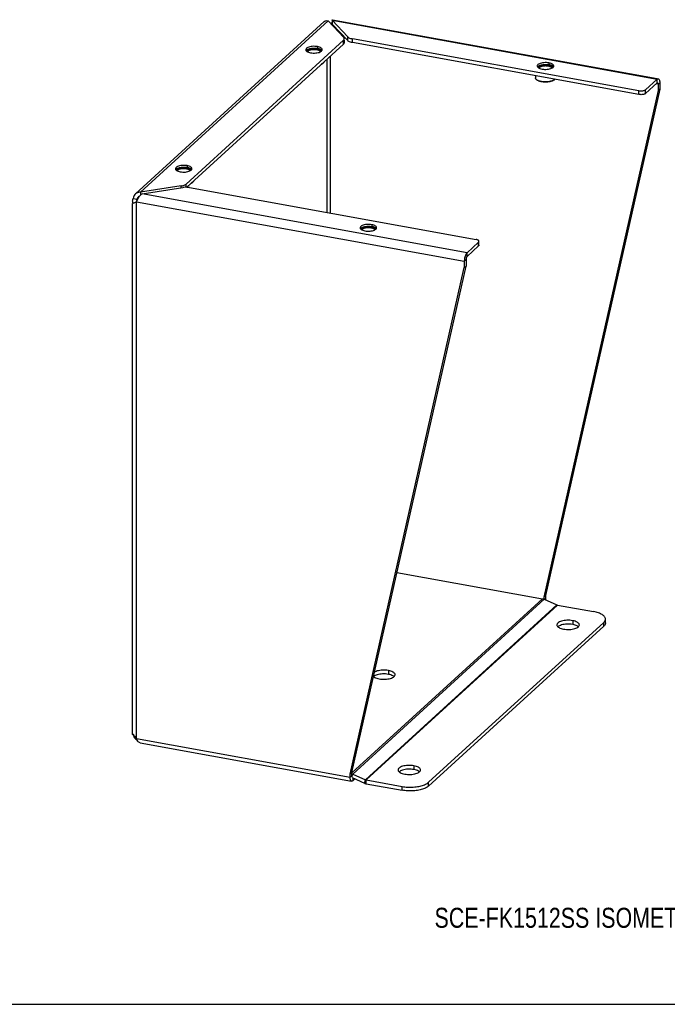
# Model space of a CAD drawing. Header units: inches. Extents: x 0 to 64.7, y 0 to 50.
# Tile 2 of 3: x 32.4 to 48.5, y 0 to 24.6. Entities that reach past the tile are written whole.
import ezdxf

# ---------------------------------------------------------------- set-up
doc = ezdxf.new("R2010")
doc.units = ezdxf.units.IN
doc.header["$LTSCALE"] = 3.558824
doc.header["$MEASUREMENT"] = 0
doc.layers.get('0').update_dxf_attribs({"linetype": 'CONTINUOUS'})
doc.layers.add('DIMENSIONS', color=7, linetype='CONTINUOUS')
doc.styles.get("Standard").update_dxf_attribs({"font": 'txt', "width": 0.8})

msp = doc.modelspace()

# ---------------------------------------------------------------- linework, layer by layer
at = {"color": 3, "linetype": 'Continuous'}
for p, q in [((40.164, 24.591), (48.271, 23.123)), ((35.242, 20.238), (39.958, 24.546)), ((35.371, 20.282), (40.054, 24.56)), ((40.054, 24.56), (40.444, 24.147)), ((40.125, 24.485), (40.132, 24.489)), ((40.545, 24.163), (40.155, 24.576)), ((40.155, 24.576), (48.268, 23.107)), ((47.814, 22.818), (40.66, 24.113)), ((40.44, 24.079), (36.508, 20.487)), ((39.508, 23.812), (39.522, 23.8)), ((39.522, 23.8), (39.541, 23.789)), ((39.804, 23.769), (39.831, 23.776)), ((39.831, 23.776), (39.855, 23.786)), ((39.855, 23.786), (39.874, 23.796)), ((39.874, 23.796), (39.89, 23.808)), ((39.89, 23.808), (39.901, 23.82)), ((45.289, 23.405), (45.303, 23.393)), ((45.303, 23.393), (45.321, 23.382)), ((45.585, 23.362), (45.612, 23.37)), ((45.612, 23.37), (45.635, 23.379)), ((45.635, 23.379), (45.655, 23.389)), ((45.655, 23.389), (45.67, 23.401)), ((45.67, 23.401), (45.681, 23.413)), ((48.297, 23.118), (48.298, 23.118)), ((47.979, 22.843), (48.268, 23.107)), ((48.335, 23.017), (48.335, 22.858)), ((48.335, 22.858), (45.482, 10.209)), ((36.255, 20.839), (36.268, 20.827)), ((36.268, 20.827), (36.287, 20.816)), ((36.551, 20.796), (36.577, 20.804)), ((36.577, 20.804), (36.601, 20.813)), ((36.601, 20.813), (36.62, 20.823)), ((36.62, 20.823), (36.636, 20.835)), ((36.636, 20.835), (36.647, 20.847)), ((36.386, 20.44), (35.371, 20.282)), ((35.409, 20.241), (36.425, 20.399)), ((43.522, 18.772), (35.409, 20.241)), ((36.593, 20.397), (43.747, 19.102)), ((35.173, 6.742), (35.173, 20.002)), ((35.222, 20.018), (35.205, 20.011)), ((35.272, 6.64), (35.272, 20.039)), ((35.272, 20.039), (43.454, 18.558)), ((40.866, 19.364), (40.88, 19.352)), ((40.88, 19.352), (40.898, 19.341)), ((41.162, 19.321), (41.188, 19.329)), ((41.188, 19.329), (41.212, 19.338)), ((41.212, 19.338), (41.232, 19.348)), ((41.232, 19.348), (41.247, 19.36)), ((41.247, 19.36), (41.258, 19.372)), ((43.81, 19.035), (43.522, 18.772)), ((43.454, 18.558), (43.454, 18.399)), ((40.601, 5.751), (43.454, 18.399)), ((41.771, 10.788), (45.408, 10.13)), ((40.643, 5.778), (45.408, 10.13)), ((40.668, 5.752), (45.447, 10.118)), ((45.447, 10.118), (45.766, 9.975)), ((45.482, 10.209), (45.482, 10.134)), ((40.987, 5.609), (45.766, 9.975)), ((41.001, 5.604), (45.78, 9.97)), ((45.78, 9.97), (46.681, 9.807)), ((42.562, 5.544), (46.935, 9.538)), ((46.935, 9.538), (46.948, 9.552)), ((35.188, 6.73), (35.193, 6.709)), ((35.272, 6.64), (40.601, 5.675)), ((35.36, 6.529), (40.639, 5.573)), ((40.601, 5.675), (40.601, 5.751)), ((40.668, 5.752), (40.987, 5.609)), ((40.639, 5.573), (40.638, 5.574)), ((40.719, 5.631), (40.669, 5.585)), ((41.001, 5.604), (41.902, 5.441))]:
    msp.add_line(p, q, dxfattribs=at)
at = {"color": 7, "linetype": 'Continuous'}
for p, q in [((40.135, 24.493), (40.132, 24.489)), ((40.155, 24.576), (40.155, 24.481)), ((40.545, 24.068), (40.155, 24.481)), ((40.188, 24.446), (40.157, 24.451)), ((40.545, 24.068), (40.545, 24.163)), ((40.66, 24.018), (40.66, 24.113)), ((40.44, 23.984), (36.522, 20.405)), ((39.785, 23.918), (39.785, 23.873)), ((40.44, 23.984), (40.44, 24.079)), ((40.459, 24.02), (40.459, 24.079)), ((47.814, 22.723), (40.66, 24.018)), ((39.8, 23.85), (39.81, 23.847)), ((40.028, 19.775), (40.028, 23.608)), ((40.111, 19.76), (40.111, 23.683)), ((39.916, 23.493), (39.925, 23.5)), ((39.925, 23.5), (39.922, 23.498)), ((45.566, 23.512), (45.566, 23.466)), ((45.581, 23.443), (45.59, 23.44)), ((45.232, 23.19), (45.232, 23.139)), ((45.267, 23.086), (45.258, 23.094)), ((45.697, 23.086), (45.705, 23.094)), ((45.705, 23.094), (45.703, 23.091)), ((47.979, 22.748), (48.268, 23.012)), ((48.293, 22.978), (48.241, 22.987)), ((48.268, 23.012), (48.268, 23.107)), ((48.292, 22.989), (48.293, 22.978)), ((48.293, 22.978), (48.335, 23.017)), ((48.293, 22.978), (48.293, 22.819)), ((48.293, 22.819), (45.44, 10.171)), ((47.814, 22.723), (47.814, 22.818)), ((47.979, 22.748), (47.979, 22.843)), ((48.335, 22.858), (48.293, 22.819)), ((36.531, 20.946), (36.531, 20.9)), ((36.546, 20.878), (36.556, 20.874)), ((36.386, 20.393), (36.386, 20.44)), ((36.508, 20.405), (36.508, 20.487)), ((36.662, 20.521), (36.671, 20.528)), ((36.671, 20.528), (36.668, 20.526)), ((35.371, 20.282), (35.371, 20.213)), ((35.188, 20.129), (35.283, 20.112)), ((35.278, 20.08), (35.28, 20.096)), ((35.28, 20.096), (35.283, 20.112)), ((35.317, 20.143), (35.283, 20.112)), ((41.142, 19.471), (41.142, 19.425)), ((41.157, 19.403), (41.167, 19.399)), ((43.81, 18.94), (43.522, 18.677)), ((43.81, 18.94), (43.81, 19.035)), ((43.821, 18.961), (43.821, 19.035)), ((43.522, 18.677), (43.522, 18.772)), ((43.497, 18.596), (43.454, 18.558)), ((43.497, 18.596), (43.497, 18.437)), ((40.643, 5.789), (43.497, 18.437)), ((43.454, 18.399), (43.497, 18.437)), ((45.482, 10.209), (45.44, 10.171)), ((45.44, 10.171), (45.44, 10.121)), ((45.458, 10.113), (45.482, 10.134)), ((46.978, 9.526), (46.978, 9.621)), ((42.562, 5.449), (46.935, 9.443)), ((46.161, 9.581), (46.161, 9.486)), ((46.935, 9.443), (46.935, 9.538)), ((41.559, 8.336), (41.559, 8.241)), ((35.196, 6.728), (35.188, 6.73)), ((42.195, 5.958), (42.195, 5.863)), ((40.601, 5.751), (40.643, 5.789)), ((40.643, 5.714), (40.601, 5.675)), ((40.643, 5.714), (40.643, 5.789)), ((40.644, 5.703), (40.643, 5.714)), ((40.649, 5.684), (40.668, 5.752)), ((40.651, 5.661), (40.962, 5.521)), ((40.669, 5.653), (40.669, 5.585)), ((40.962, 5.521), (40.987, 5.609)), ((41.001, 5.509), (41.001, 5.604)), ((41.001, 5.509), (41.902, 5.346)), ((41.902, 5.346), (41.902, 5.441)), ((42.562, 5.449), (42.562, 5.544)), ((0, 0), (64.706, 0))]:
    msp.add_line(p, q, dxfattribs=at)
at = {"color": 3, "linetype": 'Continuous'}
for points in [[(40.155, 24.576), (40.158, 24.585), (40.162, 24.59), (40.164, 24.591)], [(39.958, 24.546), (39.962, 24.549), (39.977, 24.559), (39.994, 24.565), (40.013, 24.567), (40.033, 24.565), (40.054, 24.56)], [(40.44, 24.079), (40.45, 24.09), (40.456, 24.101), (40.458, 24.113), (40.459, 24.115)], [(40.459, 24.115), (40.457, 24.124), (40.453, 24.136), (40.444, 24.147)], [(40.545, 24.163), (40.557, 24.152), (40.572, 24.142), (40.59, 24.133), (40.611, 24.125), (40.635, 24.119), (40.66, 24.113)], [(39.785, 23.918), (39.754, 23.923), (39.723, 23.925), (39.69, 23.926), (39.658, 23.924), (39.627, 23.92), (39.598, 23.914), (39.571, 23.907), (39.548, 23.898), (39.528, 23.887), (39.513, 23.876), (39.502, 23.863), (39.496, 23.85), (39.495, 23.842)], [(39.908, 23.842), (39.907, 23.846), (39.903, 23.859), (39.894, 23.872), (39.88, 23.884), (39.862, 23.895), (39.839, 23.904), (39.814, 23.912), (39.785, 23.918)], [(39.495, 23.842), (39.495, 23.837), (39.499, 23.824), (39.508, 23.812)], [(39.541, 23.789), (39.563, 23.779), (39.588, 23.771), (39.617, 23.765)], [(39.617, 23.765), (39.648, 23.761), (39.68, 23.758), (39.712, 23.758), (39.744, 23.76), (39.775, 23.763), (39.804, 23.769)], [(39.901, 23.82), (39.907, 23.833), (39.908, 23.842)], [(45.566, 23.512), (45.535, 23.516), (45.503, 23.518), (45.471, 23.519), (45.439, 23.517), (45.408, 23.513), (45.378, 23.508), (45.352, 23.5), (45.328, 23.491), (45.308, 23.481), (45.293, 23.469), (45.282, 23.457), (45.276, 23.444), (45.275, 23.435)], [(45.275, 23.435), (45.275, 23.431), (45.28, 23.417), (45.289, 23.405)], [(45.321, 23.382), (45.343, 23.373), (45.369, 23.365), (45.398, 23.358)], [(45.398, 23.358), (45.429, 23.354), (45.46, 23.351), (45.492, 23.351), (45.525, 23.353), (45.556, 23.357), (45.585, 23.362)], [(45.688, 23.435), (45.688, 23.439), (45.684, 23.452), (45.674, 23.465), (45.66, 23.477), (45.642, 23.488), (45.62, 23.497), (45.594, 23.505), (45.566, 23.512)], [(45.681, 23.413), (45.687, 23.426), (45.688, 23.435)], [(48.268, 23.107), (48.278, 23.115), (48.288, 23.118), (48.297, 23.118)], [(48.298, 23.118), (48.307, 23.114), (48.315, 23.106), (48.322, 23.094), (48.328, 23.079), (48.332, 23.061), (48.334, 23.04), (48.335, 23.017)], [(47.814, 22.818), (47.833, 22.815), (47.852, 22.814), (47.872, 22.813), (47.891, 22.814), (47.91, 22.817), (47.928, 22.82), (47.944, 22.825), (47.958, 22.83), (47.97, 22.836), (47.979, 22.843)], [(36.531, 20.946), (36.5, 20.95), (36.469, 20.953), (36.436, 20.953), (36.404, 20.951), (36.373, 20.948), (36.344, 20.942), (36.317, 20.934), (36.294, 20.925), (36.274, 20.915), (36.259, 20.903), (36.248, 20.891), (36.242, 20.878), (36.241, 20.869)], [(36.654, 20.869), (36.653, 20.874), (36.649, 20.887), (36.64, 20.899), (36.626, 20.911), (36.608, 20.922), (36.585, 20.932), (36.56, 20.939), (36.531, 20.946)], [(36.241, 20.869), (36.241, 20.865), (36.245, 20.852), (36.255, 20.839)], [(36.287, 20.816), (36.309, 20.807), (36.334, 20.799), (36.363, 20.792)], [(36.363, 20.792), (36.394, 20.788), (36.426, 20.786), (36.458, 20.785), (36.49, 20.787), (36.521, 20.791), (36.551, 20.796)], [(36.647, 20.847), (36.653, 20.86), (36.654, 20.869)], [(36.386, 20.44), (36.412, 20.445), (36.437, 20.451), (36.459, 20.459), (36.478, 20.467), (36.495, 20.477), (36.508, 20.487)], [(35.242, 20.238), (35.229, 20.224), (35.214, 20.203), (35.201, 20.18), (35.193, 20.155), (35.188, 20.129)], [(35.371, 20.282), (35.344, 20.281), (35.318, 20.277), (35.292, 20.269), (35.269, 20.257), (35.248, 20.242), (35.242, 20.238)], [(35.289, 20.087), (35.3, 20.111), (35.313, 20.136), (35.327, 20.159), (35.342, 20.18), (35.358, 20.2), (35.374, 20.217), (35.392, 20.23), (35.409, 20.241)], [(36.593, 20.397), (36.566, 20.402), (36.538, 20.404), (36.509, 20.405), (36.481, 20.405), (36.452, 20.403), (36.425, 20.399)], [(35.173, 20.061), (35.173, 20.065), (35.175, 20.087), (35.18, 20.108), (35.188, 20.129)], [(35.184, 20.002), (35.178, 20.023), (35.174, 20.044), (35.173, 20.061)], [(35.205, 20.011), (35.193, 20.006), (35.184, 20.002)], [(35.272, 20.039), (35.253, 20.031), (35.235, 20.024), (35.222, 20.018)], [(35.272, 20.039), (35.28, 20.063), (35.289, 20.087)], [(41.142, 19.471), (41.111, 19.475), (41.08, 19.478), (41.048, 19.478), (41.015, 19.476), (40.984, 19.472), (40.955, 19.467), (40.928, 19.459), (40.905, 19.45), (40.885, 19.44), (40.87, 19.428), (40.859, 19.416), (40.853, 19.403), (40.852, 19.394)], [(41.265, 19.394), (41.265, 19.398), (41.26, 19.412), (41.251, 19.424), (41.237, 19.436), (41.219, 19.447), (41.197, 19.456), (41.171, 19.464), (41.142, 19.471)], [(40.852, 19.394), (40.852, 19.39), (40.856, 19.377), (40.866, 19.364)], [(40.898, 19.341), (40.92, 19.332), (40.946, 19.324), (40.974, 19.317)], [(40.974, 19.317), (41.005, 19.313), (41.037, 19.311), (41.069, 19.31), (41.101, 19.312), (41.132, 19.316), (41.162, 19.321)], [(41.258, 19.372), (41.264, 19.385), (41.265, 19.394)], [(43.818, 19.066), (43.813, 19.074), (43.804, 19.081), (43.793, 19.088), (43.78, 19.093), (43.764, 19.098), (43.747, 19.102)], [(43.81, 19.035), (43.817, 19.042), (43.82, 19.05), (43.821, 19.056)], [(43.821, 19.056), (43.821, 19.058), (43.818, 19.066)], [(43.491, 18.727), (43.482, 18.706), (43.474, 18.683), (43.467, 18.659), (43.462, 18.633), (43.458, 18.608), (43.455, 18.583), (43.454, 18.558)], [(43.522, 18.772), (43.511, 18.76), (43.501, 18.745), (43.491, 18.727)], [(45.408, 10.13), (45.414, 10.129), (45.421, 10.127), (45.427, 10.125), (45.434, 10.123), (45.44, 10.12), (45.447, 10.118)], [(45.482, 10.134), (45.481, 10.109), (45.481, 10.103)], [(45.766, 9.975), (45.768, 9.973), (45.771, 9.973), (45.773, 9.972), (45.775, 9.971), (45.778, 9.97), (45.78, 9.97)], [(46.161, 9.581), (46.126, 9.586), (46.09, 9.59), (46.054, 9.591), (46.017, 9.59), (45.981, 9.588), (45.946, 9.583), (45.912, 9.577), (45.881, 9.569), (45.853, 9.559), (45.828, 9.549), (45.807, 9.536), (45.789, 9.523), (45.777, 9.509), (45.769, 9.494), (45.765, 9.48), (45.765, 9.477)], [(46.978, 9.621), (46.978, 9.623), (46.976, 9.637), (46.972, 9.652), (46.966, 9.666), (46.956, 9.68), (46.945, 9.694), (46.931, 9.707), (46.915, 9.72), (46.896, 9.733), (46.875, 9.744), (46.853, 9.756), (46.828, 9.766), (46.802, 9.776), (46.774, 9.785), (46.744, 9.793), (46.714, 9.8), (46.681, 9.807)], [(46.948, 9.552), (46.959, 9.566), (46.968, 9.58), (46.974, 9.594), (46.977, 9.608), (46.978, 9.621)], [(45.765, 9.477), (45.767, 9.465), (45.773, 9.45), (45.784, 9.436), (45.799, 9.422), (45.819, 9.409), (45.842, 9.398), (45.869, 9.388), (45.899, 9.379), (45.932, 9.372)], [(45.932, 9.372), (45.967, 9.367), (46.002, 9.364), (46.039, 9.362), (46.076, 9.363), (46.112, 9.365), (46.147, 9.37), (46.181, 9.376), (46.212, 9.384), (46.24, 9.394), (46.265, 9.405), (46.286, 9.417), (46.303, 9.43), (46.316, 9.444), (46.324, 9.459), (46.327, 9.474), (46.328, 9.477)], [(46.328, 9.477), (46.326, 9.488), (46.32, 9.503), (46.309, 9.518), (46.293, 9.531), (46.274, 9.544), (46.25, 9.555), (46.223, 9.565), (46.194, 9.574), (46.161, 9.581)], [(41.185, 8.188), (41.197, 8.177), (41.217, 8.165), (41.24, 8.153), (41.267, 8.143), (41.297, 8.135), (41.33, 8.127)], [(41.559, 8.336), (41.524, 8.342), (41.488, 8.345), (41.452, 8.346), (41.415, 8.346), (41.379, 8.343), (41.343, 8.339), (41.31, 8.332), (41.279, 8.325), (41.251, 8.315), (41.226, 8.304), (41.209, 8.294)], [(41.33, 8.127), (41.365, 8.122), (41.4, 8.119), (41.437, 8.118), (41.474, 8.118), (41.51, 8.121), (41.545, 8.125), (41.578, 8.131), (41.61, 8.139), (41.638, 8.149), (41.663, 8.16), (41.684, 8.172), (41.701, 8.185), (41.714, 8.199), (41.722, 8.214), (41.725, 8.229), (41.725, 8.232)], [(41.725, 8.232), (41.724, 8.244), (41.718, 8.259), (41.707, 8.273), (41.691, 8.287), (41.672, 8.299), (41.648, 8.311), (41.621, 8.321), (41.591, 8.329), (41.559, 8.336)], [(35.173, 6.742), (35.174, 6.745), (35.178, 6.749), (35.184, 6.753)], [(35.188, 6.73), (35.18, 6.734), (35.175, 6.738), (35.173, 6.742), (35.173, 6.742)], [(35.184, 6.753), (35.193, 6.733), (35.205, 6.713)], [(35.193, 6.709), (35.201, 6.687), (35.214, 6.666), (35.229, 6.646)], [(35.205, 6.713), (35.219, 6.693), (35.235, 6.675), (35.253, 6.657), (35.272, 6.64)], [(35.229, 6.646), (35.248, 6.628), (35.269, 6.612), (35.285, 6.603)], [(35.36, 6.529), (35.358, 6.53), (35.342, 6.535), (35.327, 6.545), (35.313, 6.558), (35.3, 6.574), (35.289, 6.594), (35.28, 6.616), (35.272, 6.64)], [(42.195, 5.958), (42.16, 5.963), (42.125, 5.967), (42.088, 5.968), (42.051, 5.967), (42.015, 5.965), (41.98, 5.96), (41.946, 5.954), (41.915, 5.946), (41.887, 5.937), (41.862, 5.926), (41.841, 5.913), (41.824, 5.9), (41.811, 5.886), (41.803, 5.872), (41.8, 5.857), (41.799, 5.854)], [(42.362, 5.854), (42.36, 5.866), (42.354, 5.88), (42.343, 5.895), (42.328, 5.908), (42.308, 5.921), (42.285, 5.932), (42.258, 5.943), (42.228, 5.951), (42.195, 5.958)], [(40.638, 5.574), (40.629, 5.578), (40.621, 5.586), (40.614, 5.598), (40.609, 5.613), (40.605, 5.631), (40.602, 5.652), (40.601, 5.675)], [(40.643, 5.76), (40.648, 5.759), (40.655, 5.757), (40.661, 5.754), (40.668, 5.752)], [(41.799, 5.854), (41.801, 5.842), (41.807, 5.827), (41.818, 5.813), (41.834, 5.799), (41.853, 5.786), (41.877, 5.775), (41.904, 5.765), (41.933, 5.756), (41.966, 5.749)], [(41.966, 5.749), (42.001, 5.744), (42.037, 5.741), (42.073, 5.739), (42.11, 5.74), (42.146, 5.742), (42.181, 5.747), (42.215, 5.753), (42.246, 5.761), (42.274, 5.771), (42.299, 5.782), (42.32, 5.794), (42.338, 5.807), (42.35, 5.821), (42.358, 5.836), (42.362, 5.851), (42.362, 5.854)], [(40.669, 5.585), (40.658, 5.577), (40.648, 5.573), (40.639, 5.573)], [(40.987, 5.609), (40.989, 5.608), (40.991, 5.607), (40.994, 5.606), (40.996, 5.605), (40.999, 5.604), (41.001, 5.604)], [(41.902, 5.441), (41.936, 5.435), (41.969, 5.431), (42.004, 5.427), (42.039, 5.425), (42.075, 5.424), (42.11, 5.423), (42.146, 5.424), (42.181, 5.426), (42.217, 5.428), (42.251, 5.432), (42.285, 5.437), (42.318, 5.442), (42.349, 5.449), (42.38, 5.457), (42.409, 5.465), (42.437, 5.474), (42.463, 5.484), (42.487, 5.495), (42.509, 5.506), (42.529, 5.518), (42.547, 5.531), (42.562, 5.544)]]:
    msp.add_lwpolyline(points, dxfattribs=at)
at = {"color": 7, "linetype": 'Continuous'}
for points in [[(40.146, 24.489), (40.145, 24.489), (40.142, 24.489), (40.138, 24.487), (40.134, 24.484), (40.13, 24.48)], [(40.151, 24.527), (40.146, 24.517), (40.141, 24.505), (40.135, 24.493)], [(40.155, 24.481), (40.152, 24.485), (40.149, 24.488), (40.146, 24.489)], [(40.155, 24.541), (40.153, 24.536), (40.151, 24.527)], [(39.519, 23.835), (39.525, 23.839), (39.532, 23.844), (39.54, 23.848), (39.548, 23.852), (39.557, 23.856), (39.567, 23.859), (39.577, 23.863), (39.587, 23.866), (39.598, 23.869), (39.61, 23.871), (39.621, 23.873), (39.633, 23.875), (39.646, 23.877), (39.658, 23.878), (39.671, 23.879), (39.684, 23.88), (39.697, 23.88), (39.71, 23.88), (39.723, 23.879), (39.736, 23.879), (39.748, 23.878), (39.761, 23.876), (39.773, 23.875), (39.785, 23.873)], [(39.536, 23.792), (39.535, 23.794), (39.535, 23.799), (39.536, 23.804), (39.538, 23.809), (39.541, 23.814), (39.545, 23.819), (39.55, 23.823), (39.555, 23.828), (39.561, 23.832), (39.568, 23.837), (39.576, 23.84), (39.585, 23.844), (39.594, 23.848), (39.604, 23.851), (39.614, 23.854), (39.625, 23.856), (39.636, 23.858), (39.648, 23.86), (39.66, 23.861), (39.672, 23.862), (39.684, 23.863), (39.697, 23.864), (39.709, 23.863), (39.722, 23.863), (39.734, 23.862), (39.746, 23.861), (39.757, 23.86), (39.769, 23.858)], [(39.769, 23.858), (39.78, 23.856), (39.79, 23.853), (39.8, 23.85)], [(39.886, 23.833), (39.88, 23.838), (39.873, 23.842), (39.865, 23.847), (39.857, 23.851), (39.848, 23.855), (39.839, 23.858), (39.829, 23.862), (39.819, 23.865), (39.808, 23.868), (39.797, 23.87), (39.785, 23.873)], [(40.459, 24.02), (40.458, 24.018), (40.456, 24.006), (40.45, 23.995), (40.44, 23.984)], [(40.66, 24.018), (40.635, 24.024), (40.611, 24.03), (40.59, 24.038), (40.572, 24.047), (40.557, 24.057), (40.545, 24.068)], [(39.504, 23.82), (39.508, 23.825), (39.513, 23.83), (39.519, 23.835)], [(39.545, 23.787), (39.545, 23.79), (39.546, 23.794), (39.548, 23.799), (39.551, 23.804), (39.554, 23.808), (39.559, 23.813), (39.564, 23.817), (39.57, 23.821), (39.576, 23.825), (39.584, 23.829), (39.592, 23.832), (39.6, 23.835), (39.61, 23.838), (39.619, 23.841), (39.629, 23.843), (39.64, 23.845), (39.651, 23.847), (39.662, 23.848), (39.674, 23.849), (39.685, 23.85), (39.697, 23.85), (39.709, 23.85), (39.72, 23.85), (39.732, 23.849), (39.743, 23.848), (39.754, 23.847), (39.765, 23.845)], [(39.765, 23.845), (39.775, 23.843), (39.785, 23.84), (39.794, 23.838), (39.803, 23.835)], [(39.803, 23.835), (39.812, 23.832), (39.82, 23.828), (39.827, 23.824), (39.834, 23.82), (39.84, 23.816), (39.845, 23.812), (39.849, 23.807), (39.852, 23.803), (39.855, 23.798), (39.856, 23.794), (39.857, 23.789), (39.857, 23.787)], [(39.81, 23.847), (39.819, 23.844), (39.827, 23.84), (39.835, 23.836), (39.842, 23.832), (39.848, 23.827), (39.854, 23.823), (39.858, 23.818), (39.862, 23.813), (39.864, 23.808), (39.866, 23.803), (39.867, 23.798), (39.867, 23.793), (39.867, 23.792)], [(39.899, 23.819), (39.896, 23.824), (39.891, 23.828), (39.886, 23.833)], [(39.916, 23.493), (39.913, 23.491), (39.905, 23.485), (39.896, 23.48), (39.886, 23.474), (39.878, 23.471)], [(39.922, 23.498), (39.914, 23.492), (39.904, 23.486), (39.894, 23.481), (39.884, 23.477)], [(39.95, 23.537), (39.949, 23.531), (39.945, 23.524), (39.941, 23.517), (39.936, 23.511), (39.93, 23.504), (39.925, 23.5)], [(45.284, 23.413), (45.289, 23.418), (45.293, 23.423), (45.299, 23.428)], [(45.299, 23.428), (45.305, 23.433), (45.312, 23.437), (45.32, 23.441), (45.329, 23.445), (45.338, 23.449), (45.347, 23.453), (45.357, 23.456), (45.368, 23.459), (45.379, 23.462), (45.39, 23.464), (45.402, 23.466), (45.414, 23.468), (45.426, 23.47), (45.439, 23.471), (45.452, 23.472), (45.464, 23.473), (45.477, 23.473), (45.49, 23.473), (45.503, 23.473), (45.516, 23.472), (45.529, 23.471), (45.541, 23.469), (45.553, 23.468), (45.565, 23.466)], [(45.316, 23.385), (45.316, 23.387), (45.316, 23.392), (45.317, 23.397), (45.319, 23.402), (45.322, 23.407), (45.325, 23.412), (45.33, 23.417), (45.335, 23.421), (45.342, 23.426), (45.349, 23.43), (45.357, 23.434), (45.365, 23.437), (45.374, 23.441), (45.384, 23.444), (45.395, 23.447), (45.405, 23.449), (45.417, 23.451), (45.428, 23.453), (45.44, 23.455), (45.452, 23.456), (45.465, 23.456), (45.477, 23.457), (45.49, 23.457), (45.502, 23.456), (45.514, 23.455), (45.526, 23.454), (45.538, 23.453), (45.549, 23.451)], [(45.326, 23.38), (45.326, 23.383), (45.327, 23.388), (45.329, 23.392), (45.331, 23.397), (45.335, 23.402), (45.339, 23.406), (45.344, 23.41), (45.35, 23.414), (45.357, 23.418), (45.364, 23.422), (45.372, 23.425), (45.381, 23.429), (45.39, 23.431), (45.4, 23.434), (45.41, 23.436), (45.421, 23.438), (45.431, 23.44), (45.443, 23.442), (45.454, 23.443), (45.466, 23.443), (45.477, 23.444), (45.489, 23.443), (45.501, 23.443), (45.512, 23.442), (45.524, 23.441), (45.535, 23.44), (45.545, 23.438)], [(45.545, 23.438), (45.555, 23.436), (45.565, 23.434), (45.575, 23.431), (45.584, 23.428)], [(45.549, 23.451), (45.56, 23.449), (45.571, 23.446), (45.581, 23.443)], [(45.666, 23.427), (45.66, 23.431), (45.653, 23.436), (45.646, 23.44), (45.638, 23.444), (45.629, 23.448), (45.619, 23.452), (45.61, 23.455), (45.599, 23.458), (45.588, 23.461), (45.577, 23.464), (45.565, 23.466)], [(45.584, 23.428), (45.592, 23.425), (45.6, 23.421), (45.608, 23.418), (45.614, 23.414), (45.62, 23.409), (45.625, 23.405), (45.629, 23.401), (45.633, 23.396), (45.635, 23.392), (45.637, 23.387), (45.638, 23.382), (45.638, 23.38)], [(45.59, 23.44), (45.599, 23.437), (45.608, 23.433), (45.616, 23.429), (45.623, 23.425), (45.629, 23.42), (45.634, 23.416), (45.639, 23.411), (45.642, 23.406), (45.645, 23.401), (45.647, 23.396), (45.648, 23.391), (45.647, 23.386), (45.647, 23.385)], [(45.68, 23.412), (45.676, 23.417), (45.672, 23.422), (45.666, 23.427)], [(45.258, 23.094), (45.252, 23.099), (45.245, 23.106), (45.24, 23.112), (45.236, 23.119), (45.234, 23.126), (45.232, 23.133), (45.232, 23.139)], [(45.267, 23.087), (45.259, 23.093), (45.258, 23.094)], [(45.38, 23.046), (45.365, 23.049), (45.35, 23.052), (45.336, 23.056), (45.323, 23.06), (45.31, 23.065), (45.298, 23.07), (45.287, 23.075), (45.276, 23.081), (45.267, 23.087)], [(45.384, 23.041), (45.37, 23.043), (45.356, 23.047), (45.342, 23.05), (45.329, 23.054), (45.317, 23.059), (45.305, 23.064), (45.295, 23.069), (45.285, 23.074), (45.276, 23.08), (45.268, 23.085), (45.267, 23.086)], [(45.703, 23.091), (45.694, 23.085), (45.684, 23.08), (45.674, 23.074), (45.663, 23.069), (45.65, 23.064), (45.637, 23.059), (45.624, 23.055), (45.609, 23.052), (45.594, 23.048), (45.579, 23.045), (45.563, 23.043), (45.546, 23.041), (45.53, 23.039), (45.513, 23.038), (45.496, 23.037), (45.479, 23.037), (45.461, 23.038), (45.445, 23.038), (45.428, 23.04), (45.411, 23.041), (45.395, 23.043), (45.38, 23.046)], [(45.697, 23.086), (45.694, 23.084), (45.686, 23.078), (45.676, 23.073), (45.666, 23.067), (45.655, 23.062), (45.644, 23.058), (45.631, 23.053), (45.618, 23.049), (45.604, 23.046), (45.59, 23.043), (45.575, 23.04), (45.559, 23.037), (45.544, 23.036), (45.528, 23.034), (45.511, 23.033), (45.495, 23.032), (45.479, 23.032), (45.462, 23.033), (45.446, 23.033), (45.43, 23.034), (45.414, 23.036), (45.399, 23.038), (45.384, 23.041)], [(45.715, 23.103), (45.71, 23.098), (45.705, 23.094)], [(48.268, 23.012), (48.273, 23.015), (48.277, 23.016), (48.279, 23.016)], [(48.279, 23.016), (48.282, 23.015), (48.285, 23.011), (48.289, 23.006), (48.291, 22.998), (48.292, 22.989)], [(47.979, 22.748), (47.97, 22.741), (47.958, 22.735), (47.944, 22.73), (47.928, 22.725), (47.91, 22.722), (47.891, 22.719), (47.872, 22.718), (47.852, 22.719), (47.833, 22.72), (47.814, 22.723)], [(36.265, 20.862), (36.271, 20.867), (36.278, 20.871), (36.286, 20.875), (36.294, 20.88), (36.303, 20.883), (36.313, 20.887), (36.323, 20.89), (36.333, 20.893), (36.344, 20.896), (36.356, 20.898), (36.367, 20.901), (36.38, 20.903), (36.392, 20.904), (36.404, 20.905), (36.417, 20.906), (36.43, 20.907), (36.443, 20.907), (36.456, 20.907), (36.469, 20.907), (36.482, 20.906), (36.494, 20.905), (36.507, 20.904), (36.519, 20.902), (36.531, 20.9)], [(36.25, 20.848), (36.254, 20.853), (36.259, 20.858), (36.265, 20.862)], [(36.282, 20.819), (36.281, 20.821), (36.281, 20.826), (36.282, 20.831), (36.284, 20.836), (36.287, 20.841), (36.291, 20.846), (36.296, 20.851), (36.301, 20.855), (36.307, 20.86), (36.314, 20.864), (36.322, 20.868), (36.331, 20.872), (36.34, 20.875), (36.35, 20.878), (36.36, 20.881), (36.371, 20.883), (36.382, 20.886), (36.394, 20.887), (36.406, 20.889), (36.418, 20.89), (36.43, 20.891), (36.443, 20.891), (36.455, 20.891), (36.468, 20.89), (36.48, 20.89), (36.492, 20.888), (36.504, 20.887), (36.515, 20.885)], [(36.291, 20.814), (36.291, 20.817), (36.292, 20.822), (36.294, 20.827), (36.297, 20.831), (36.3, 20.836), (36.305, 20.84), (36.31, 20.844), (36.316, 20.848), (36.322, 20.852), (36.33, 20.856), (36.338, 20.86), (36.347, 20.863), (36.356, 20.866), (36.365, 20.868), (36.376, 20.871), (36.386, 20.873), (36.397, 20.874), (36.408, 20.876), (36.42, 20.877), (36.431, 20.877), (36.443, 20.878), (36.455, 20.878), (36.466, 20.877), (36.478, 20.877), (36.489, 20.875), (36.5, 20.874), (36.511, 20.872)], [(36.511, 20.872), (36.521, 20.87), (36.531, 20.868), (36.54, 20.865), (36.549, 20.862)], [(36.515, 20.885), (36.526, 20.883), (36.536, 20.88), (36.546, 20.878)], [(36.632, 20.861), (36.626, 20.865), (36.619, 20.87), (36.611, 20.874), (36.603, 20.878), (36.594, 20.882), (36.585, 20.886), (36.575, 20.889), (36.565, 20.892), (36.554, 20.895), (36.543, 20.898), (36.531, 20.9)], [(36.549, 20.862), (36.558, 20.859), (36.566, 20.855), (36.573, 20.852), (36.58, 20.848), (36.586, 20.844), (36.591, 20.839), (36.595, 20.835), (36.598, 20.83), (36.601, 20.826), (36.602, 20.821), (36.603, 20.816), (36.603, 20.814)], [(36.556, 20.874), (36.565, 20.871), (36.574, 20.867), (36.581, 20.863), (36.588, 20.859), (36.594, 20.855), (36.6, 20.85), (36.604, 20.845), (36.608, 20.841), (36.611, 20.836), (36.612, 20.831), (36.613, 20.826), (36.613, 20.82), (36.613, 20.819)], [(36.646, 20.846), (36.642, 20.851), (36.637, 20.856), (36.632, 20.861)], [(36.662, 20.521), (36.659, 20.518), (36.651, 20.512), (36.642, 20.507), (36.632, 20.502), (36.624, 20.498)], [(36.668, 20.526), (36.66, 20.519), (36.65, 20.514), (36.64, 20.508), (36.631, 20.504)], [(36.696, 20.564), (36.695, 20.558), (36.692, 20.552), (36.687, 20.545), (36.682, 20.538), (36.676, 20.532), (36.671, 20.528)], [(35.341, 20.179), (35.336, 20.177), (35.325, 20.17), (35.315, 20.163), (35.312, 20.161)], [(35.312, 20.161), (35.306, 20.154), (35.298, 20.145), (35.292, 20.134), (35.286, 20.123), (35.283, 20.112)], [(40.876, 19.387), (40.882, 19.392), (40.889, 19.396), (40.897, 19.4), (40.905, 19.404), (40.914, 19.408), (40.924, 19.412), (40.934, 19.415), (40.944, 19.418), (40.955, 19.421), (40.967, 19.423), (40.979, 19.426), (40.991, 19.428), (41.003, 19.429), (41.016, 19.43), (41.028, 19.431), (41.041, 19.432), (41.054, 19.432), (41.067, 19.432), (41.08, 19.432), (41.093, 19.431), (41.105, 19.43), (41.118, 19.429), (41.13, 19.427), (41.142, 19.425)], [(40.861, 19.373), (40.865, 19.378), (40.87, 19.382), (40.876, 19.387)], [(40.893, 19.344), (40.892, 19.346), (40.893, 19.351), (40.894, 19.356), (40.895, 19.361), (40.898, 19.366), (40.902, 19.371), (40.907, 19.376), (40.912, 19.38), (40.918, 19.385), (40.926, 19.389), (40.933, 19.393), (40.942, 19.397), (40.951, 19.4), (40.961, 19.403), (40.971, 19.406), (40.982, 19.408), (40.993, 19.411), (41.005, 19.412), (41.017, 19.414), (41.029, 19.415), (41.041, 19.416), (41.054, 19.416), (41.066, 19.416), (41.079, 19.415), (41.091, 19.415), (41.103, 19.413), (41.115, 19.412), (41.126, 19.41)], [(40.902, 19.339), (40.903, 19.342), (40.903, 19.347), (40.905, 19.351), (40.908, 19.356), (40.911, 19.361), (40.916, 19.365), (40.921, 19.369), (40.927, 19.373), (40.934, 19.377), (40.941, 19.381), (40.949, 19.384), (40.958, 19.388), (40.967, 19.391), (40.977, 19.393), (40.987, 19.396), (40.997, 19.398), (41.008, 19.399), (41.019, 19.401), (41.031, 19.402), (41.042, 19.402), (41.054, 19.403), (41.066, 19.403), (41.078, 19.402), (41.089, 19.401), (41.1, 19.4), (41.111, 19.399), (41.122, 19.397)], [(41.122, 19.397), (41.132, 19.395), (41.142, 19.393), (41.151, 19.39), (41.161, 19.387)], [(41.126, 19.41), (41.137, 19.408), (41.147, 19.405), (41.157, 19.403)], [(41.243, 19.386), (41.237, 19.39), (41.23, 19.395), (41.222, 19.399), (41.214, 19.403), (41.206, 19.407), (41.196, 19.411), (41.186, 19.414), (41.176, 19.417), (41.165, 19.42), (41.154, 19.423), (41.142, 19.425)], [(41.161, 19.387), (41.169, 19.384), (41.177, 19.38), (41.184, 19.377), (41.191, 19.373), (41.197, 19.369), (41.202, 19.364), (41.206, 19.36), (41.209, 19.355), (41.212, 19.351), (41.213, 19.346), (41.214, 19.341), (41.214, 19.339)], [(41.167, 19.399), (41.176, 19.396), (41.185, 19.392), (41.192, 19.388), (41.199, 19.384), (41.206, 19.38), (41.211, 19.375), (41.215, 19.37), (41.219, 19.365), (41.222, 19.361), (41.223, 19.356), (41.224, 19.35), (41.224, 19.345), (41.224, 19.344)], [(41.257, 19.371), (41.253, 19.376), (41.248, 19.381), (41.243, 19.386)], [(43.821, 18.961), (43.82, 18.955), (43.817, 18.947), (43.81, 18.94)], [(43.522, 18.677), (43.517, 18.671), (43.512, 18.663), (43.508, 18.654), (43.504, 18.643), (43.501, 18.632), (43.499, 18.62), (43.497, 18.608), (43.497, 18.596)], [(46.161, 9.486), (46.126, 9.491), (46.09, 9.494), (46.054, 9.496), (46.017, 9.495), (45.981, 9.493), (45.946, 9.488), (45.912, 9.482), (45.881, 9.474), (45.853, 9.464), (45.828, 9.454), (45.807, 9.441), (45.791, 9.429)], [(46.302, 9.429), (46.293, 9.436), (46.274, 9.449), (46.25, 9.46), (46.223, 9.47), (46.194, 9.479), (46.161, 9.486)], [(46.978, 9.526), (46.977, 9.513), (46.974, 9.499), (46.968, 9.485), (46.959, 9.471), (46.948, 9.457), (46.935, 9.443)], [(41.559, 8.241), (41.524, 8.247), (41.488, 8.25), (41.452, 8.251), (41.415, 8.251), (41.379, 8.248), (41.343, 8.244), (41.31, 8.237), (41.279, 8.23), (41.251, 8.22), (41.226, 8.209), (41.204, 8.197), (41.189, 8.185)], [(41.7, 8.184), (41.691, 8.192), (41.672, 8.204), (41.648, 8.216), (41.621, 8.226), (41.591, 8.234), (41.559, 8.241)], [(40.655, 5.677), (40.651, 5.68), (40.648, 5.686), (40.645, 5.694), (40.644, 5.703)], [(42.195, 5.863), (42.16, 5.868), (42.125, 5.872), (42.088, 5.873), (42.051, 5.872), (42.015, 5.87), (41.98, 5.865), (41.946, 5.859), (41.915, 5.851), (41.887, 5.842), (41.862, 5.831), (41.841, 5.818), (41.825, 5.806)], [(42.336, 5.806), (42.328, 5.813), (42.308, 5.826), (42.285, 5.837), (42.258, 5.848), (42.228, 5.856), (42.195, 5.863)], [(40.962, 5.521), (40.968, 5.518), (40.975, 5.516), (40.981, 5.514), (40.988, 5.512), (40.995, 5.51), (41.001, 5.509)], [(42.562, 5.449), (42.547, 5.436), (42.529, 5.423), (42.509, 5.411), (42.487, 5.4), (42.463, 5.389), (42.437, 5.379), (42.409, 5.37), (42.38, 5.362), (42.349, 5.354), (42.318, 5.347), (42.285, 5.342), (42.251, 5.337), (42.217, 5.333), (42.181, 5.331), (42.146, 5.329), (42.11, 5.328), (42.075, 5.329), (42.039, 5.33), (42.004, 5.332), (41.969, 5.336), (41.936, 5.34), (41.902, 5.346)]]:
    msp.add_lwpolyline(points, dxfattribs=at)

# ---------------------------------------------------------------- texts
at = {"layer": 'DIMENSIONS', "color": 2, "linetype": 'Continuous', "insert": (46.961, 2.411), "char_height": 0.5, "width": 10.8, "attachment_point": 2, "line_spacing_factor": 0.9}
msp.add_mtext('SCE-FK1512SS ISOMETRIC VIEW', dxfattribs=at)

doc.saveas('drawing.dxf')
